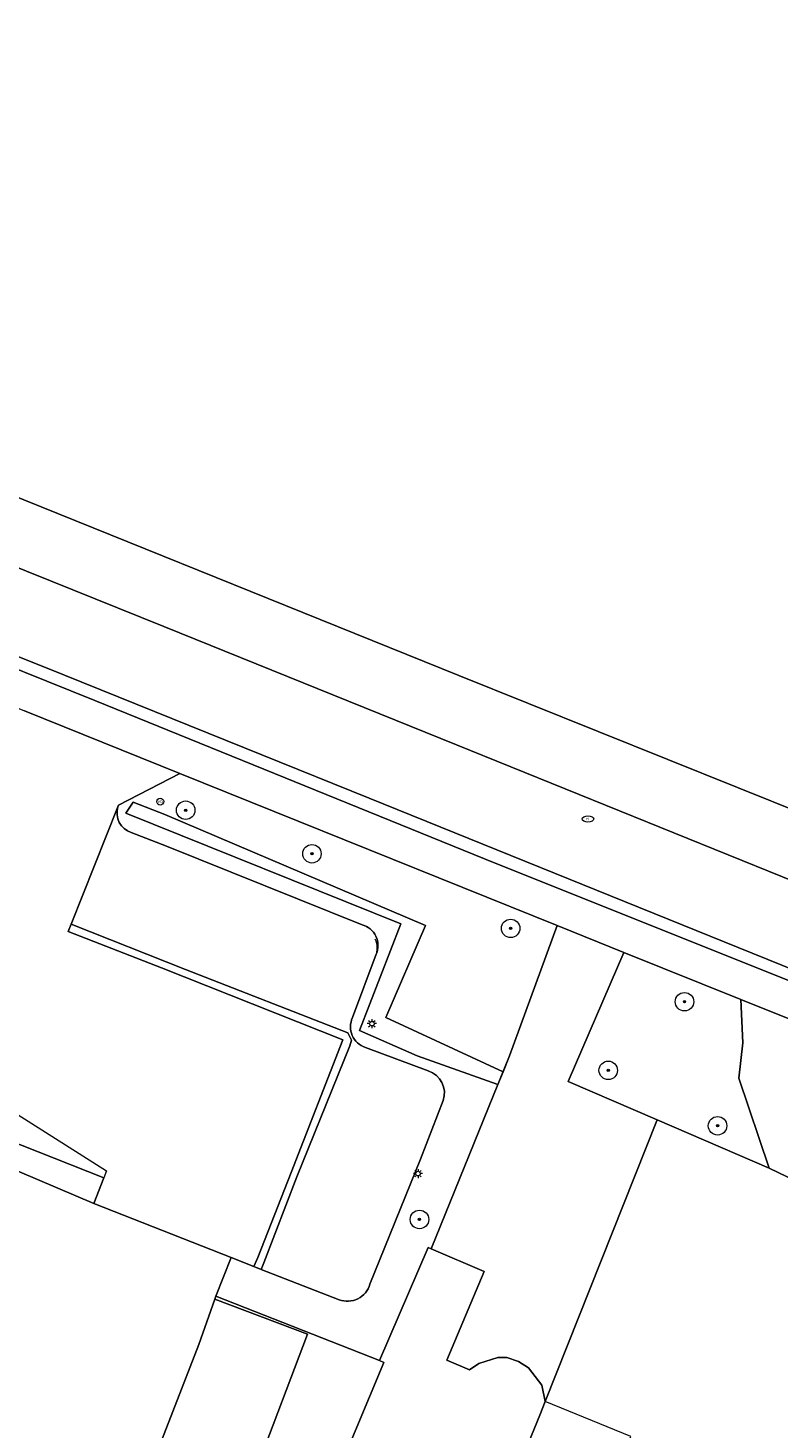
# Model space of a CAD drawing. Header units: metres. Extents: x 187916 to 189411, y 333285 to 334910.
# Tile 231 of 256: x 188642 to 188675, y 334246 to 334307. Entities that reach past the tile are written whole.
import ezdxf
from ezdxf.enums import TextEntityAlignment as Align

# ---------------------------------------------------------------- set-up
doc = ezdxf.new("R2010")
doc.units = ezdxf.units.M
for name, color, linetype, lineweight in [('B-WE-GR-BEPLANTING_CULTUUR_BODEMBEDEKKER-GV', 253, 'Continuous', 15), ('B-WE-GR-BEPLANTING_CULTUUR_HEESTERS-GV', 253, 'Continuous', 15), ('B-WE-GR-BOOM-S', 253, 'Continuous', 15), ('B-WE-GR-HAAG-G', 253, 'GR-HAAG1-SO', 15), ('B-WE-IE-MEUBILAIR-S', 253, 'Continuous', 15), ('B-WE-IE-TERREINAFSCHEIDING_KUNSTMATIG_MUUR-G', 253, 'IE-TERREINAFSCHEIDING_KUNSTMATIG-SO', 15), ('B-WE-OG-BEBOUWING-GV', 253, 'Continuous', 15), ('B-WE-OG-BEBOUWING_LUIFEL-GV', 253, 'Continuous', 15), ('B-WE-OG-TERREIN_ERF-GV', 253, 'Continuous', 15), ('B-WE-VH-GESLOTENVERHARDING_ASFALT-GV', 253, 'Continuous', 15), ('B-WE-VH-OPENVERHARDING_BETONSTRAATSTEEN-GV', 253, 'Continuous', 15), ('B-WE-VH-OPENVERHARDING_TEGEL-GV', 253, 'Continuous', 15)]:
    doc.layers.add(name, color=color, linetype=linetype, lineweight=lineweight)
doc.styles.add('NLCS-ISO', font='NLCS-ISO.ttf')
doc.linetypes.add('GR-HAAG1-SO', pattern='A,6,[176,NLCS.SHX,S=0.125,R=0,X=0,Y=0],-2', length=8)
doc.linetypes.add('IE-TERREINAFSCHEIDING_KUNSTMATIG-SO', pattern='A,4,[82,NLCS.SHX,S=0.75,R=90,X=0,Y=0],4,-2', length=10)

# ---------------------------------------------------------------- blocks, each defined once
blk = doc.blocks.new('SIE-MEUBILAIR_PAAL_LICHTMAST-SO')
for points in [[(-0.62, 0), (-1, 0)], [(-0.71, 0.71), (-0.44, 0.44)], [(0, 1), (0, 0.62)], [(0.44, 0.44), (0.71, 0.71)], [(1, 0), (0.62, 0)], [(-0.71, -0.71), (-0.44, -0.44)], [(0, -0.62), (0, -1)], [(0.44, -0.44), (0.71, -0.71)]]:
    blk.add_lwpolyline(points)
blk.add_circle((0, 0), 0.5)
blk = doc.blocks.new('SIE-MEUBILAIR_PAAL_VERKEERSBORD-SO')
blk.add_circle((0, 0), 0.75)
at = {"style": 'NLCS-ISO'}
blk.add_text('vb', height=0.75, dxfattribs=at).set_placement((0, 0.07), align=Align.MIDDLE_CENTER)
blk = doc.blocks.new('SIE-MEUBILAIR_PUT_RIOOLPUT-SO')
blk.add_ellipse((0, 0), major_axis=(1.25, 0), ratio=0.54)
at = {"style": 'NLCS-ISO'}
blk.add_text('ri', height=0.75, dxfattribs=at).set_placement((-0.04, 0.07), align=Align.MIDDLE_CENTER)
blk = doc.blocks.new('SGR-BOOM_GBKN-SO')
at = {"linetype": 'ByBlock', "lineweight": 18}
h = blk.add_hatch(color=0, dxfattribs=at)
h.dxf.hatch_style = 1
edge = h.paths.add_edge_path()
edge.add_arc((0, 0), 0.25, 0, 360)
at = {"color": 0, "linetype": 'ByBlock', "lineweight": 18}
for radius in [2, 0.25]:
    blk.add_circle((0, 0), radius, dxfattribs=at)
at = {"color": 0, "linetype": 'ByBlock', "lineweight": 18, "style": 'NLCS-ISO'}
blk.add_attdef('SOORT', (2.5, 0), '', height=1.5, dxfattribs=at)
blk = doc.blocks.new('DTM')
at = {"layer": 'B-WE-GR-BEPLANTING_CULTUUR_BODEMBEDEKKER-GV', "ltscale": 0.2, "flags": 128}
for points in [[(188650.259, 334251.696), (188657.33, 334248.912), (188659.443, 334253.802), (188659.564, 334253.742), (188662.457, 334260.856), (188658.96, 334262.093), (188656.462, 334263.192), (188658.257, 334267.816), (188646.357, 334272.608), (188646.681, 334273.077), (188648.052, 334272.548), (188659.327, 334267.739), (188657.602, 334263.76), (188662.683, 334261.413), (188662.959, 334262.092), (188665.027, 334267.739), (188648.702, 334274.313), (188646.048, 334272.947), (188646.019, 334272.874)], [(188646.595, 334271.759), (188648.117, 334271.171), (188656.577, 334267.773)], [(188657.194, 334266.495), (188656.164, 334263.751)], [(188656.722, 334262.458), (188659.445, 334261.454)], [(188660.095, 334260.168), (188659.106, 334257.624), (188656.921, 334252.213)], [(188655.586, 334251.541), (188652.211, 334252.855), (188651.903, 334252.975), (188650.918, 334253.371), (188650.259, 334251.696)]]:
    blk.add_lwpolyline(points, dxfattribs=at)
for points in [[(188646.019, 334272.874, 0.41379), (188646.595, 334271.759)], [(188656.577, 334267.773, -0.453852), (188657.194, 334266.495)], [(188656.164, 334263.751, 0.441685), (188656.722, 334262.458)], [(188659.445, 334261.454, -0.40969), (188660.095, 334260.168)], [(188656.921, 334252.213, -0.434765), (188655.586, 334251.541)]]:
    blk.add_lwpolyline(points, format="xyb", dxfattribs=at)
at = {"layer": 'B-WE-GR-BEPLANTING_CULTUUR_HEESTERS-GV', "ltscale": 0.2, "flags": 128}
for points in [[(188662.683, 334261.413), (188657.602, 334263.76), (188659.327, 334267.739), (188648.052, 334272.548), (188646.681, 334273.077), (188646.357, 334272.608), (188658.257, 334267.816), (188656.462, 334263.192), (188658.96, 334262.093), (188662.457, 334260.856)], [(188669.344, 334259.332), (188674.193, 334257.235), (188672.888, 334261.133), (188673.061, 334262.664), (188672.972, 334264.538), (188667.907, 334266.578), (188665.503, 334260.992)]]:
    blk.add_lwpolyline(points, close=True, dxfattribs=at)
at = {"layer": 'B-WE-GR-HAAG-G', "ltscale": 0.2, "flags": 128}
for points in [[(188657.139, 334267.162, -0.094387), (188657.221, 334266.78)], [(188657.221, 334266.78, -0.09606), (188657.152, 334266.396)]]:
    blk.add_lwpolyline(points, format="xyb", dxfattribs=at)
at = {"layer": 'B-WE-IE-TERREINAFSCHEIDING_KUNSTMATIG_MUUR-G', "ltscale": 0.2, "flags": 128}
for points in [[(188659.564, 334253.742), (188662.959, 334262.092)], [(188665.503, 334260.992), (188669.344, 334259.332)], [(188641.115, 334259.914), (188645.527, 334257.118), (188645.409, 334256.82)], [(188639.71, 334259.067), (188645.409, 334256.82)], [(188669.344, 334259.332), (188674.193, 334257.235)]]:
    blk.add_lwpolyline(points, dxfattribs=at)
at = {"layer": 'B-WE-OG-BEBOUWING-GV', "ltscale": 0.2, "flags": 128}
for points in [[(188634.15, 334307.319), (188630.466, 334302.24), (188626.484, 334292.403), (188632.371, 334290.025), (188636.678, 334288.285), (188660.764, 334278.555), (188675.833, 334272.497), (188701.163, 334262.311), (188701.351, 334262.562), (188726.972, 334296.659), (188728.004, 334298.032), (188727.046, 334298.754), (188727.441, 334299.703), (188727.449, 334300.618), (188727.287, 334301.277), (188727.005, 334301.843), (188726.567, 334302.343), (188726.043, 334302.759), (188719.831, 334306.287), (188719.979, 334306.59)], [(188644.585, 334236.856), (188648.023, 334245.739), (188649.521, 334249.609), (188650.213, 334251.566), (188650.259, 334251.696), (188650.918, 334253.371), (188644.972, 334255.712), (188639.31, 334258.11), (188639.637, 334258.881), (188639.71, 334259.067), (188640.183, 334260.278), (188629.263, 334264.544), (188630.031, 334266.498), (188622.871, 334269.327), (188622.574, 334269.444), (188619.044, 334270.839), (188618.439, 334269.339), (188618.387, 334269.209), (188619.302, 334268.816), (188618.434, 334266.548), (188616.483, 334267.327), (188616.451, 334267.247)], [(188657.868, 334231.515), (188662.649, 334243.103), (188662.834, 334243.027), (188664.264, 334246.549), (188664.501, 334247.132), (188664.353, 334247.851), (188663.785, 334248.595), (188663.346, 334248.871), (188662.847, 334249.038), (188662.454, 334249.037), (188661.633, 334248.786), (188661.221, 334248.515), (188660.248, 334248.933), (188661.857, 334252.758), (188659.564, 334253.742), (188659.443, 334253.802), (188657.33, 334248.912), (188657.521, 334248.832), (188655.109, 334243.056), (188651.388, 334234.144)], [(188651.388, 334234.144), (188655.109, 334243.056), (188652.014, 334244.228), (188654.218, 334250.05), (188650.213, 334251.566), (188649.521, 334249.609), (188648.023, 334245.739), (188644.585, 334236.856)]]:
    blk.add_lwpolyline(points, dxfattribs=at)
at = {"layer": 'B-WE-OG-BEBOUWING_LUIFEL-GV', "ltscale": 0.2, "flags": 128}
blk.add_lwpolyline([(188667.97, 334245.043), (188668.207, 334245.627), (188664.501, 334247.132), (188664.264, 334246.549), (188662.834, 334243.027), (188666.547, 334241.539)], close=True, dxfattribs=at)
at = {"layer": 'B-WE-OG-TERREIN_ERF-GV', "ltscale": 0.2, "flags": 128}
for points in [[(188664.501, 334247.132), (188669.344, 334259.332), (188665.503, 334260.992), (188667.907, 334266.578), (188665.027, 334267.739), (188662.959, 334262.092), (188662.683, 334261.413), (188662.457, 334260.856), (188659.564, 334253.742), (188661.857, 334252.758), (188660.248, 334248.933), (188661.221, 334248.515), (188661.633, 334248.786), (188662.454, 334249.037), (188662.847, 334249.038), (188663.346, 334248.871), (188663.785, 334248.595), (188664.353, 334247.851)], [(188639.71, 334259.067), (188639.637, 334258.881), (188639.31, 334258.11), (188644.972, 334255.712), (188645.409, 334256.82)], [(188650.259, 334251.696), (188650.213, 334251.566), (188654.218, 334250.05), (188652.014, 334244.228), (188655.109, 334243.056), (188657.521, 334248.832), (188657.33, 334248.912)]]:
    blk.add_lwpolyline(points, close=True, dxfattribs=at)
blk.add_lwpolyline([(188714.872, 334239.774), (188677.755, 334255.523), (188674.193, 334257.235), (188669.344, 334259.332), (188664.501, 334247.132), (188664.264, 334246.549), (188662.834, 334243.027)], dxfattribs=at)
at = {"layer": 'B-WE-VH-GESLOTENVERHARDING_ASFALT-GV', "ltscale": 0.2, "flags": 128}
for points in [[(188694.289, 334261.924), (188679.762, 334267.824), (188679.474, 334267.935), (188660.663, 334275.556), (188648.006, 334280.686), (188637.139, 334285.048), (188636.936, 334285.129), (188633.787, 334286.394)], [(188630.959, 334283.679), (188643.711, 334278.573), (188656.881, 334273.248), (188714.08, 334250.101), (188714.013, 334249.935), (188730.496, 334238.521), (188739.803, 334231.488)]]:
    blk.add_lwpolyline(points, dxfattribs=at)
at = {"layer": 'B-WE-VH-OPENVERHARDING_BETONSTRAATSTEEN-GV', "ltscale": 0.2, "flags": 128}
for points in [[(188700.126, 334261.577), (188700.838, 334261.786), (188701.532, 334262.05), (188701.661, 334262.111), (188701.163, 334262.311), (188675.833, 334272.497), (188660.764, 334278.555), (188636.678, 334288.285), (188636.516, 334287.393), (188636.622, 334286.516), (188637.139, 334285.048), (188648.006, 334280.686), (188660.663, 334275.556), (188679.474, 334267.935), (188679.762, 334267.824), (188694.289, 334261.924)], [(188632.682, 334282.446), (188645.015, 334277.478), (188661.883, 334270.619), (188678.421, 334264.007), (188713.801, 334249.628), (188714.013, 334249.935), (188714.08, 334250.101), (188656.881, 334273.248), (188643.711, 334278.573), (188630.959, 334283.679)], [(188639.71, 334259.067), (188645.409, 334256.82), (188644.972, 334255.712), (188650.918, 334253.371), (188651.903, 334252.975), (188652.063, 334253.37), (188653.511, 334257.043), (188655.75, 334262.787), (188647.899, 334265.907), (188643.864, 334267.476), (188643.99, 334267.793), (188646.019, 334272.874), (188646.048, 334272.947), (188648.702, 334274.313), (188641.972, 334277.024)], [(188646.019, 334272.874), (188643.99, 334267.793)], [(188656.577, 334267.773), (188648.117, 334271.171), (188646.595, 334271.759)], [(188643.99, 334267.793), (188648.944, 334265.839), (188655.962, 334263.095), (188656.01, 334263.013), (188656.125, 334262.773), (188656.053, 334262.527), (188653.763, 334256.864), (188652.33, 334253.137), (188652.211, 334252.855), (188655.586, 334251.541)], [(188656.164, 334263.751), (188657.194, 334266.495)], [(188676.171, 334262.241), (188676.532, 334263.104), (188672.972, 334264.538), (188673.061, 334262.664), (188672.888, 334261.133), (188674.193, 334257.235), (188677.755, 334255.523), (188679.172, 334258.784), (188677.918, 334259.314), (188677.779, 334259.037)], [(188659.445, 334261.454), (188656.722, 334262.458)], [(188656.921, 334252.213), (188659.106, 334257.624), (188660.095, 334260.168)]]:
    blk.add_lwpolyline(points, dxfattribs=at)
for points in [[(188646.595, 334271.759, -0.41379), (188646.019, 334272.874)], [(188657.194, 334266.495, 0.453852), (188656.577, 334267.773)], [(188656.722, 334262.458, -0.441685), (188656.164, 334263.751)], [(188660.095, 334260.168, 0.40969), (188659.445, 334261.454)], [(188655.586, 334251.541, 0.434765), (188656.921, 334252.213)]]:
    blk.add_lwpolyline(points, format="xyb", dxfattribs=at)
blk.add_lwpolyline([(188653.511, 334257.043), (188652.063, 334253.37), (188651.903, 334252.975), (188652.211, 334252.855), (188652.33, 334253.137), (188653.763, 334256.864), (188656.053, 334262.527), (188656.125, 334262.773), (188656.01, 334263.013), (188655.962, 334263.095), (188648.944, 334265.839), (188643.99, 334267.793), (188643.864, 334267.476), (188647.899, 334265.907), (188655.75, 334262.787)], close=True, dxfattribs=at)
at = {"layer": 'B-WE-VH-OPENVERHARDING_TEGEL-GV', "ltscale": 0.2, "flags": 128}
for points in [[(188631.561, 334282.95), (188630.968, 334281.425), (188631.098, 334281.374), (188640.555, 334277.591), (188641.972, 334277.024), (188648.702, 334274.313), (188665.027, 334267.739), (188667.907, 334266.578), (188672.972, 334264.538), (188676.532, 334263.104), (188677.986, 334262.519), (188711.704, 334248.813), (188714.107, 334248.6), (188730.262, 334237.248), (188731.944, 334236.017), (188739.436, 334230.532), (188739.534, 334231.132)], [(188739.534, 334231.132), (188739.803, 334231.488), (188730.496, 334238.521), (188714.013, 334249.935), (188713.801, 334249.628), (188678.421, 334264.007), (188661.883, 334270.619), (188645.015, 334277.478), (188632.682, 334282.446)]]:
    blk.add_lwpolyline(points, dxfattribs=at)
at = {"layer": 'B-WE-GR-BOOM-S', "xscale": 0.2, "yscale": 0.2, "zscale": 0.2}
for p in [(188648.95, 334272.73), (188654.411, 334270.843), (188663.009, 334267.614), (188670.53, 334264.44), (188667.23, 334261.47), (188671.96, 334259.07), (188659.064, 334255.016)]:
    blk.add_blockref('SGR-BOOM_GBKN-SO', p, dxfattribs=at)
at = {"layer": 'B-WE-IE-MEUBILAIR-S', "xscale": 0.2, "yscale": 0.2, "zscale": 0.2}
for name, p in [('SIE-MEUBILAIR_PAAL_VERKEERSBORD-SO', (188647.846, 334273.101)), ('SIE-MEUBILAIR_PUT_RIOOLPUT-SO', (188666.354, 334272.351)), ('SIE-MEUBILAIR_PAAL_LICHTMAST-SO', (188657.007, 334263.491)), ('SIE-MEUBILAIR_PAAL_LICHTMAST-SO', (188659, 334257))]:
    blk.add_blockref(name, p, dxfattribs=at)

msp = doc.modelspace()

# ---------------------------------------------------------------- block references
msp.add_blockref('DTM', (0, 0))

doc.saveas('drawing.dxf')
